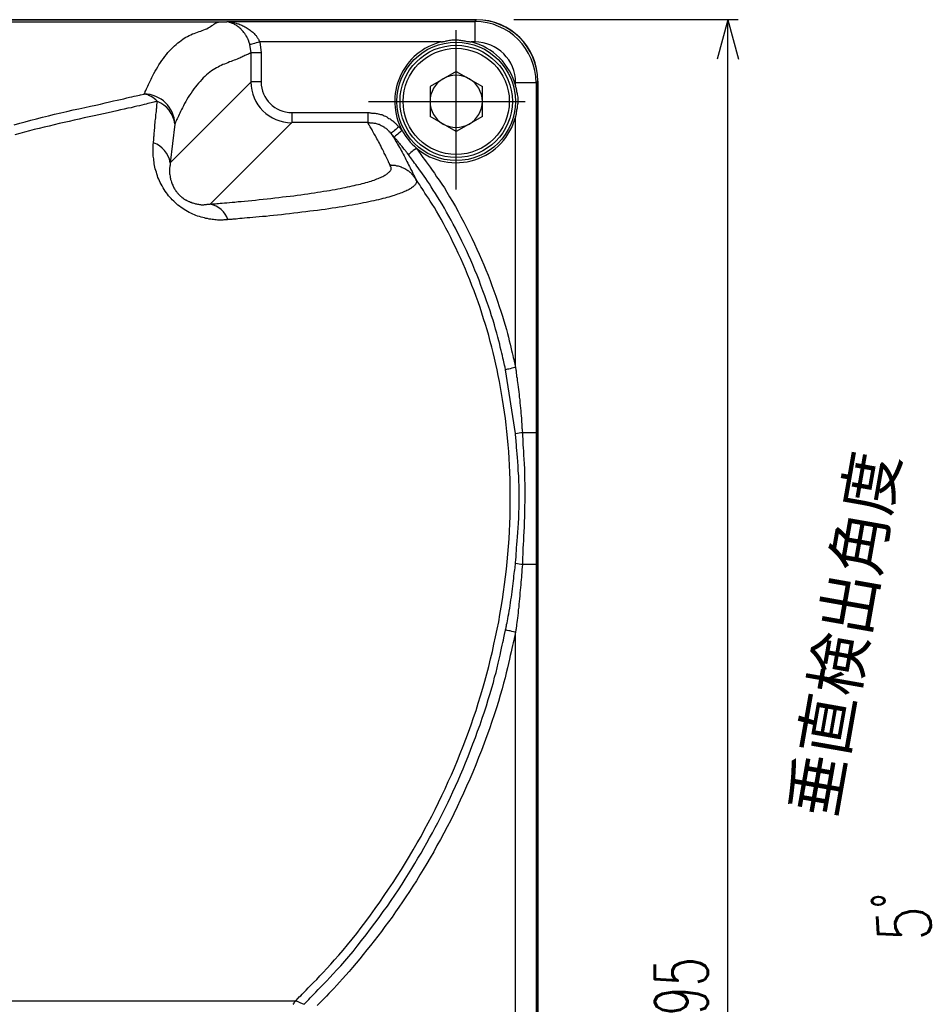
# Model space of a CAD drawing. Extents: x 33 to 392, y 36 to 266.
# Tile 4 of 11: x 77 to 122, y 101 to 150. Entities that reach past the tile are written whole.
import ezdxf
from ezdxf.enums import TextEntityAlignment as Align

# ---------------------------------------------------------------- set-up
doc = ezdxf.new("R2010")
doc.units = 0
doc.header["$LTSCALE"] = 2
doc.header["$MEASUREMENT"] = 0
doc.linetypes.add('CENTER', pattern=[13, 6, -3, 1, -3])
doc.layers.add('0一般図-0通り芯', color=7, linetype='CONTINUOUS')
doc.layers.add('FFグル-プ-0F-0レイヤ', color=7, linetype='CONTINUOUS')
doc.styles.get("Standard").update_dxf_attribs({"font": 'txt.shx', "bigfont": 'extfont.shx'})

msp = doc.modelspace()

# ---------------------------------------------------------------- linework, layer by layer
at = {"layer": '0一般図-0通り芯', "color": 4, "linetype": 'CONTINUOUS'}
for p, q in [((112.33, 149.67), (101.35, 149.67)), ((111.83, 149.67), (111.31, 147.73))]:
    msp.add_line(p, q, dxfattribs=at)
msp.add_lwpolyline([(111.83, 54.67), (111.83, 149.67), (112.35, 147.73)], dxfattribs=at)
at = {"layer": 'FFグル-プ-0F-0レイヤ', "color": 7, "linetype": 'CONTINUOUS'}
for p, q in [((99.53, 149.67), (35.53, 149.67)), ((35.53, 149.66), (99.52, 149.66)), ((48.03, 149.56), (87.03, 149.56)), ((87.37, 149.58), (99.44, 149.58)), ((99.44, 149.58), (99.52, 149.66)), ((97.79, 148.58), (88.91, 148.58)), ((88.49, 148.05), (88.43, 148.45)), ((88.49, 146.62), (88.49, 148.05)), ((98.53, 147.14), (97.25, 146.4)), ((98.53, 147.14), (99.81, 146.4)), ((84.53, 142.66), (88.49, 146.62)), ((102.44, 146.58), (101.44, 146.58)), ((101.44, 146.4), (101.44, 146.58)), ((102.52, 146.66), (102.44, 146.58)), ((102.44, 146.58), (102.44, 129.45)), ((102.52, 146.66), (102.52, 57.67)), ((102.53, 57.67), (102.53, 146.67)), ((97.25, 146.4), (97.25, 144.93)), ((99.81, 144.93), (99.81, 146.4)), ((90.48, 145.12), (90.48, 144.63)), ((90.48, 145.12), (94.2, 145.12)), ((94.2, 145.12), (94.2, 144.63)), ((98.53, 144.19), (97.25, 144.93)), ((99.81, 144.93), (98.53, 144.19)), ((101.44, 132.64), (101.44, 144.93)), ((84.75, 144.56), (84.53, 142.66)), ((90.48, 144.63), (86.49, 140.64)), ((94.2, 144.63), (90.48, 144.63)), ((95.72, 144.43), (95.88, 144.24)), ((95.5, 143.92), (95.34, 144.1)), ((96.52, 141.92), (96.52, 141.92)), ((101.44, 129.4), (100.95, 132.53)), ((101.77, 129.45), (102.44, 129.45)), ((101.77, 123.01), (102.44, 123.01)), ((102.44, 123.01), (102.44, 85.82)), ((101.44, 87.29), (101.44, 119.68)), ((44.38, 101.63), (90.68, 101.63))]:
    msp.add_line(p, q, dxfattribs=at)
at = {"layer": 'FFグル-プ-0F-0レイヤ', "color": 4, "linetype": 'CENTER'}
for p, q in [((98.53, 141.35), (98.53, 149.16)), ((94.24, 145.67), (101.9, 145.67))]:
    msp.add_line(p, q, dxfattribs=at)
at = {"layer": 'FFグル-プ-0F-0レイヤ', "color": 7, "linetype": 'CONTINUOUS'}
for points in [[(76.89, 144.52), (77.16, 144.6), (77.43, 144.67), (77.71, 144.75), (77.99, 144.82), (78.28, 144.9), (78.57, 144.97), (78.87, 145.04), (79.17, 145.11), (79.47, 145.18), (79.77, 145.25), (80.06, 145.31), (80.35, 145.37), (80.62, 145.43), (80.88, 145.49), (81.12, 145.54), (81.34, 145.6), (81.55, 145.64), (81.75, 145.69), (81.93, 145.73), (82.1, 145.77), (82.26, 145.8), (82.4, 145.84), (82.53, 145.87), (82.65, 145.89), (82.76, 145.92), (82.86, 145.94), (82.94, 145.96), (83.02, 145.98), (83.08, 145.99), (83.25, 146.03), (83.28, 146.1), (83.3, 146.12), (83.31, 146.16), (83.33, 146.2), (83.35, 146.24), (83.37, 146.29), (83.4, 146.35), (83.43, 146.42), (83.46, 146.49), (83.5, 146.57), (83.54, 146.66), (83.59, 146.75), (83.63, 146.84), (83.68, 146.94), (83.73, 147.04), (83.79, 147.15), (83.85, 147.25), (83.92, 147.36), (83.98, 147.46), (84.05, 147.57), (84.12, 147.67), (84.2, 147.77), (84.27, 147.87), (84.35, 147.96), (84.42, 148.06), (84.5, 148.14), (84.58, 148.23), (84.66, 148.31), (84.74, 148.39), (84.82, 148.46), (84.9, 148.53), (84.98, 148.59), (85.06, 148.65), (85.14, 148.71), (85.21, 148.76), (85.29, 148.81), (85.37, 148.85), (85.45, 148.89), (85.54, 148.93), (85.62, 148.97), (85.7, 149), (85.78, 149.03), (85.86, 149.06), (85.94, 149.09), (86.02, 149.11), (86.1, 149.14), (86.18, 149.17), (86.25, 149.2), (86.32, 149.23), (86.38, 149.27), (86.45, 149.3), (86.5, 149.34), (86.56, 149.38), (86.61, 149.41), (86.66, 149.45), (86.71, 149.48), (86.75, 149.5), (86.79, 149.52), (86.83, 149.54), (86.86, 149.55), (86.89, 149.55), (86.92, 149.56), (86.95, 149.56), (86.97, 149.56), (86.98, 149.56), (87, 149.56), (87.01, 149.56), (87.02, 149.56), (87.02, 149.56), (87.02, 149.56), (87.02, 149.56), (87.03, 149.56)], [(87.03, 149.56), (87.03, 149.56), (87.03, 149.56), (87.03, 149.56), (87.03, 149.56), (87.03, 149.56), (87.03, 149.56), (87.03, 149.56), (87.03, 149.56), (87.03, 149.56), (87.03, 149.56), (87.03, 149.56), (87.03, 149.56), (87.03, 149.56), (87.03, 149.56), (87.04, 149.56), (87.04, 149.56), (87.04, 149.56), (87.04, 149.56), (87.04, 149.56), (87.04, 149.56), (87.05, 149.56), (87.05, 149.56), (87.05, 149.56), (87.06, 149.56), (87.06, 149.56), (87.06, 149.56), (87.07, 149.56), (87.07, 149.56), (87.08, 149.56), (87.08, 149.56), (87.09, 149.56), (87.1, 149.56), (87.11, 149.56), (87.11, 149.56), (87.12, 149.56), (87.13, 149.56), (87.14, 149.56), (87.15, 149.56), (87.16, 149.57), (87.17, 149.57), (87.18, 149.57), (87.19, 149.57), (87.2, 149.57), (87.21, 149.57), (87.22, 149.57), (87.23, 149.57), (87.24, 149.57), (87.25, 149.57), (87.25, 149.57), (87.26, 149.57), (87.27, 149.57), (87.27, 149.57), (87.28, 149.57), (87.28, 149.57), (87.29, 149.57), (87.29, 149.57), (87.3, 149.57), (87.3, 149.57), (87.3, 149.58), (87.31, 149.58), (87.31, 149.58), (87.31, 149.58), (87.31, 149.58), (87.31, 149.58), (87.32, 149.58)], [(88.43, 148.45), (88.43, 148.46), (88.42, 148.47), (88.42, 148.48), (88.42, 148.49), (88.42, 148.5), (88.41, 148.51), (88.41, 148.52), (88.4, 148.54), (88.4, 148.55), (88.39, 148.56), (88.39, 148.58), (88.38, 148.59), (88.38, 148.61), (88.37, 148.63), (88.36, 148.65), (88.36, 148.66), (88.35, 148.69), (88.34, 148.71), (88.33, 148.73), (88.31, 148.76), (88.3, 148.78), (88.29, 148.81), (88.27, 148.84), (88.25, 148.87), (88.24, 148.9), (88.22, 148.93), (88.2, 148.96), (88.18, 148.99), (88.15, 149.02), (88.13, 149.05), (88.1, 149.09), (88.07, 149.12), (88.04, 149.15), (88.01, 149.19), (87.98, 149.22), (87.94, 149.25), (87.9, 149.29), (87.86, 149.32), (87.83, 149.35), (87.79, 149.37), (87.75, 149.4), (87.71, 149.42), (87.67, 149.44), (87.64, 149.46), (87.6, 149.48), (87.57, 149.49), (87.53, 149.51), (87.5, 149.52), (87.48, 149.53), (87.45, 149.54), (87.43, 149.54), (87.41, 149.55), (87.39, 149.55), (87.38, 149.56), (87.37, 149.56), (87.36, 149.56), (87.35, 149.57), (87.34, 149.57), (87.33, 149.57), (87.33, 149.57), (87.33, 149.57), (87.32, 149.57), (87.32, 149.57), (87.32, 149.57), (87.32, 149.57), (87.32, 149.57), (87.32, 149.58), (87.32, 149.58), (87.32, 149.58), (87.32, 149.58), (87.32, 149.58), (87.32, 149.58), (87.32, 149.58)], [(87.32, 149.58), (87.32, 149.58), (87.32, 149.58), (87.32, 149.58), (87.32, 149.58), (87.32, 149.58), (87.32, 149.58), (87.32, 149.58), (87.32, 149.58), (87.32, 149.58), (87.32, 149.58), (87.32, 149.58), (87.33, 149.58), (87.33, 149.58), (87.33, 149.58), (87.33, 149.58), (87.33, 149.58), (87.34, 149.58), (87.34, 149.58), (87.34, 149.58), (87.34, 149.58), (87.35, 149.58), (87.35, 149.58), (87.35, 149.58), (87.35, 149.58), (87.36, 149.58), (87.36, 149.58), (87.36, 149.58), (87.36, 149.58), (87.37, 149.58), (87.37, 149.58), (87.37, 149.58), (87.37, 149.58), (87.37, 149.58), (87.37, 149.58), (87.37, 149.58), (87.37, 149.58), (87.37, 149.58), (87.37, 149.58), (87.37, 149.58), (87.37, 149.58), (87.37, 149.58)], [(87.37, 149.58), (87.37, 149.58), (87.37, 149.58), (87.37, 149.58), (87.37, 149.58), (87.37, 149.58), (87.37, 149.58), (87.37, 149.58), (87.37, 149.58), (87.37, 149.58), (87.37, 149.58), (87.37, 149.58), (87.37, 149.58), (87.37, 149.58), (87.37, 149.58), (87.37, 149.58), (87.37, 149.58), (87.37, 149.58), (87.37, 149.58), (87.37, 149.58), (87.37, 149.58), (87.37, 149.58), (87.37, 149.58), (87.37, 149.58), (87.37, 149.58), (87.37, 149.58), (87.37, 149.58), (87.37, 149.58), (87.38, 149.57), (87.38, 149.57), (87.38, 149.57), (87.38, 149.57), (87.38, 149.57), (87.38, 149.57), (87.38, 149.57), (87.39, 149.57), (87.39, 149.57), (87.39, 149.57), (87.4, 149.57), (87.4, 149.57), (87.41, 149.57), (87.42, 149.57), (87.43, 149.57), (87.44, 149.56), (87.45, 149.56), (87.47, 149.56), (87.49, 149.56), (87.51, 149.55), (87.53, 149.55), (87.56, 149.54), (87.59, 149.54), (87.63, 149.53), (87.66, 149.52), (87.7, 149.51), (87.75, 149.5), (87.79, 149.49), (87.84, 149.47), (87.89, 149.46), (87.94, 149.44), (87.99, 149.42), (88.04, 149.4), (88.09, 149.37), (88.14, 149.35), (88.19, 149.32), (88.24, 149.29), (88.3, 149.26), (88.34, 149.23), (88.39, 149.19), (88.44, 149.16), (88.48, 149.13), (88.53, 149.09), (88.57, 149.06), (88.61, 149.02), (88.64, 148.99), (88.67, 148.95), (88.7, 148.92), (88.73, 148.89), (88.75, 148.86), (88.77, 148.83), (88.79, 148.8), (88.81, 148.78), (88.82, 148.75), (88.83, 148.73), (88.85, 148.71), (88.86, 148.69), (88.87, 148.67), (88.87, 148.65), (88.88, 148.64), (88.89, 148.62), (88.89, 148.61), (88.9, 148.6), (88.91, 148.58), (88.82, 148.55), (88.74, 148.53), (88.66, 148.51), (88.59, 148.49), (88.53, 148.47), (88.48, 148.46), (88.45, 148.45), (88.43, 148.45)], [(99.44, 149.58), (99.44, 148.58), (99.26, 148.58)], [(88.91, 148.58), (88.98, 148.05), (88.49, 148.05)], [(97.79, 148.58), (97.81, 148.58), (97.83, 148.59), (97.84, 148.59), (97.86, 148.59), (97.88, 148.6), (97.9, 148.6), (97.93, 148.61), (97.96, 148.61), (98, 148.62), (98.04, 148.63), (98.09, 148.64), (98.14, 148.65), (98.2, 148.66), (98.25, 148.67), (98.31, 148.68), (98.37, 148.68), (98.43, 148.68), (98.5, 148.68), (98.56, 148.68), (98.62, 148.68), (98.68, 148.67), (98.74, 148.66), (98.79, 148.65), (98.85, 148.65), (98.9, 148.64), (98.95, 148.63), (99, 148.62), (99.05, 148.61), (99.09, 148.61), (99.12, 148.6), (99.16, 148.6), (99.19, 148.59), (99.26, 148.58)], [(88.49, 148.05), (88.45, 148.03), (88.43, 148.02), (88.42, 148.02), (88.39, 148.01), (88.37, 147.99), (88.34, 147.98), (88.31, 147.97), (88.27, 147.95), (88.23, 147.93), (88.19, 147.91), (88.14, 147.89), (88.09, 147.87), (88.04, 147.84), (87.99, 147.82), (87.93, 147.79), (87.87, 147.77), (87.8, 147.74), (87.73, 147.71), (87.66, 147.69), (87.58, 147.66), (87.51, 147.63), (87.43, 147.6), (87.35, 147.56), (87.27, 147.53), (87.19, 147.5), (87.11, 147.47), (87.03, 147.43), (86.95, 147.39), (86.87, 147.35), (86.79, 147.31), (86.71, 147.26), (86.63, 147.21), (86.55, 147.16), (86.47, 147.1), (86.39, 147.03), (86.31, 146.97), (86.23, 146.89), (86.15, 146.82), (86.08, 146.74), (86, 146.65), (85.92, 146.56), (85.84, 146.47), (85.77, 146.38), (85.69, 146.28), (85.62, 146.18), (85.55, 146.08), (85.48, 145.98), (85.41, 145.87), (85.35, 145.77), (85.29, 145.67), (85.23, 145.56), (85.18, 145.46), (85.13, 145.36), (85.08, 145.27), (85.04, 145.18), (85, 145.1), (84.96, 145.02), (84.93, 144.94), (84.9, 144.88), (84.87, 144.82), (84.84, 144.77), (84.82, 144.72), (84.8, 144.69), (84.79, 144.65), (84.75, 144.56)], [(88.98, 148.05), (88.98, 146.62), (88.49, 146.62)], [(101.44, 146.4), (101.44, 146.38), (101.45, 146.37), (101.45, 146.35), (101.45, 146.34), (101.46, 146.31), (101.46, 146.29), (101.47, 146.26), (101.48, 146.23), (101.48, 146.19), (101.49, 146.15), (101.5, 146.1), (101.51, 146.05), (101.52, 146), (101.53, 145.94), (101.54, 145.88), (101.54, 145.82), (101.54, 145.76), (101.54, 145.7), (101.54, 145.63), (101.54, 145.57), (101.53, 145.51), (101.52, 145.45), (101.52, 145.4), (101.51, 145.34), (101.5, 145.29), (101.49, 145.24), (101.48, 145.19), (101.47, 145.15), (101.47, 145.1), (101.46, 145.07), (101.46, 145.03), (101.45, 145.01), (101.44, 144.93)], [(83.9, 145.67), (83.81, 145.65), (83.77, 145.64), (83.72, 145.63), (83.66, 145.61), (83.6, 145.6), (83.52, 145.58), (83.44, 145.56), (83.35, 145.54), (83.25, 145.51), (83.14, 145.49), (83.02, 145.46), (82.9, 145.43), (82.76, 145.4), (82.61, 145.36), (82.45, 145.33), (82.28, 145.29), (82.1, 145.25), (81.91, 145.2), (81.7, 145.16), (81.49, 145.11), (81.26, 145.06), (81.03, 145.01), (80.8, 144.96), (80.56, 144.91), (80.32, 144.86), (80.07, 144.8), (79.83, 144.75), (79.58, 144.69), (79.34, 144.64), (79.09, 144.58), (78.84, 144.52), (78.6, 144.46), (78.36, 144.4), (78.11, 144.35), (77.87, 144.29), (77.64, 144.23), (77.4, 144.17), (77.17, 144.1), (76.93, 144.04)], [(83.71, 143.63), (83.71, 143.69), (83.71, 143.72), (83.72, 143.75), (83.72, 143.79), (83.72, 143.83), (83.73, 143.88), (83.73, 143.93), (83.74, 143.99), (83.74, 144.06), (83.75, 144.13), (83.76, 144.2), (83.76, 144.28), (83.77, 144.36), (83.78, 144.45), (83.78, 144.54), (83.79, 144.62), (83.8, 144.71), (83.81, 144.79), (83.82, 144.87), (83.82, 144.95), (83.83, 145.03), (83.84, 145.1), (83.85, 145.17), (83.85, 145.24), (83.86, 145.3), (83.87, 145.36), (83.87, 145.41), (83.88, 145.46), (83.88, 145.5), (83.88, 145.53), (83.89, 145.57), (83.89, 145.59), (83.9, 145.67)], [(94.2, 145.12), (94.24, 145.12), (94.26, 145.12), (94.27, 145.12), (94.3, 145.11), (94.32, 145.11), (94.35, 145.11), (94.39, 145.1), (94.42, 145.1), (94.46, 145.1), (94.51, 145.09), (94.56, 145.09), (94.61, 145.08), (94.66, 145.07), (94.71, 145.06), (94.77, 145.05), (94.83, 145.03), (94.89, 145.02), (94.95, 144.99), (95.01, 144.97), (95.07, 144.94), (95.13, 144.91), (95.19, 144.87), (95.24, 144.84), (95.3, 144.81), (95.35, 144.77), (95.39, 144.74), (95.43, 144.71), (95.47, 144.68), (95.5, 144.65), (95.54, 144.62), (95.56, 144.59), (95.59, 144.57), (95.61, 144.54), (95.63, 144.52), (95.65, 144.51), (95.66, 144.49), (95.67, 144.48), (95.68, 144.47), (95.69, 144.46), (95.7, 144.45), (95.72, 144.43), (95.65, 144.37), (95.58, 144.3), (95.51, 144.25), (95.46, 144.2), (95.41, 144.16), (95.37, 144.13), (95.35, 144.11), (95.34, 144.1)], [(95.29, 142.56), (95.29, 142.56), (95.28, 142.57), (95.28, 142.57), (95.28, 142.58), (95.28, 142.59), (95.27, 142.6), (95.27, 142.61), (95.26, 142.62), (95.26, 142.63), (95.25, 142.65), (95.24, 142.66), (95.23, 142.68), (95.22, 142.7), (95.21, 142.73), (95.2, 142.76), (95.18, 142.79), (95.17, 142.82), (95.15, 142.85), (95.13, 142.89), (95.11, 142.93), (95.09, 142.98), (95.07, 143.03), (95.04, 143.08), (95.01, 143.14), (94.98, 143.2), (94.95, 143.27), (94.92, 143.33), (94.88, 143.4), (94.85, 143.48), (94.81, 143.55), (94.77, 143.62), (94.73, 143.7), (94.69, 143.77), (94.65, 143.84), (94.61, 143.91), (94.58, 143.98), (94.54, 144.04), (94.5, 144.1), (94.47, 144.16), (94.44, 144.22), (94.41, 144.27), (94.38, 144.32), (94.35, 144.37), (94.32, 144.42), (94.3, 144.46), (94.28, 144.49), (94.26, 144.52), (94.25, 144.55), (94.2, 144.63)], [(95.34, 144.1), (95.33, 144.11), (95.33, 144.12), (95.32, 144.12), (95.32, 144.13), (95.31, 144.14), (95.3, 144.15), (95.29, 144.16), (95.27, 144.17), (95.26, 144.19), (95.24, 144.2), (95.22, 144.22), (95.2, 144.24), (95.18, 144.26), (95.16, 144.29), (95.13, 144.31), (95.1, 144.34), (95.06, 144.36), (95.03, 144.39), (94.99, 144.41), (94.94, 144.44), (94.9, 144.46), (94.85, 144.48), (94.81, 144.51), (94.76, 144.53), (94.72, 144.54), (94.67, 144.56), (94.63, 144.57), (94.59, 144.58), (94.54, 144.59), (94.51, 144.59), (94.47, 144.6), (94.43, 144.6), (94.4, 144.61), (94.37, 144.61), (94.34, 144.61), (94.32, 144.61), (94.29, 144.62), (94.27, 144.62), (94.26, 144.62), (94.24, 144.62), (94.2, 144.63)], [(95.88, 144.24), (95.81, 144.18), (95.73, 144.12), (95.67, 144.07), (95.61, 144.02), (95.56, 143.98), (95.53, 143.95), (95.51, 143.93), (95.5, 143.92)], [(95.34, 144.1), (95.34, 144.1), (95.34, 144.1), (95.35, 144.1), (95.35, 144.09), (95.35, 144.09), (95.35, 144.08), (95.36, 144.07), (95.37, 144.06), (95.38, 144.04), (95.4, 144.02), (95.41, 143.99), (95.43, 143.95), (95.46, 143.91), (95.49, 143.87), (95.52, 143.82), (95.55, 143.77), (95.58, 143.71), (95.62, 143.64), (95.66, 143.57), (95.71, 143.5), (95.75, 143.42), (95.8, 143.34), (95.84, 143.26), (95.89, 143.18), (95.94, 143.09), (95.98, 143), (96.03, 142.91), (96.07, 142.82), (96.12, 142.73), (96.16, 142.64), (96.2, 142.56), (96.24, 142.48), (96.28, 142.41), (96.31, 142.34), (96.34, 142.28), (96.37, 142.23), (96.39, 142.18), (96.41, 142.14), (96.43, 142.1), (96.45, 142.07), (96.47, 142.04), (96.48, 142.01), (96.49, 141.99), (96.5, 141.98), (96.5, 141.96), (96.51, 141.95), (96.51, 141.94), (96.51, 141.94), (96.52, 141.93), (96.52, 141.93), (96.52, 141.93), (96.52, 141.92), (96.52, 141.92), (96.52, 141.92), (96.52, 141.92), (96.52, 141.92)], [(96.19, 143.07), (96.17, 143.09), (96.16, 143.1), (96.15, 143.11), (96.14, 143.13), (96.13, 143.14), (96.11, 143.16), (96.1, 143.18), (96.08, 143.21), (96.06, 143.23), (96.04, 143.26), (96.02, 143.29), (95.99, 143.32), (95.96, 143.35), (95.94, 143.39), (95.91, 143.42), (95.88, 143.46), (95.85, 143.49), (95.82, 143.53), (95.8, 143.56), (95.77, 143.6), (95.74, 143.63), (95.71, 143.66), (95.69, 143.7), (95.66, 143.72), (95.64, 143.75), (95.62, 143.78), (95.6, 143.8), (95.58, 143.82), (95.56, 143.84), (95.55, 143.86), (95.54, 143.87), (95.53, 143.89), (95.5, 143.92)], [(87.35, 139.88), (87.32, 139.87), (87.31, 139.87), (87.29, 139.87), (87.28, 139.87), (87.26, 139.87), (87.23, 139.87), (87.21, 139.87), (87.18, 139.87), (87.15, 139.87), (87.11, 139.86), (87.08, 139.86), (87.04, 139.86), (86.99, 139.86), (86.95, 139.86), (86.9, 139.86), (86.84, 139.86), (86.78, 139.87), (86.72, 139.87), (86.65, 139.88), (86.58, 139.89), (86.51, 139.9), (86.44, 139.91), (86.36, 139.93), (86.28, 139.94), (86.2, 139.96), (86.12, 139.98), (86.04, 140), (85.96, 140.03), (85.87, 140.05), (85.79, 140.08), (85.71, 140.12), (85.63, 140.15), (85.54, 140.19), (85.46, 140.23), (85.38, 140.28), (85.3, 140.32), (85.22, 140.37), (85.14, 140.43), (85.06, 140.48), (84.98, 140.54), (84.91, 140.59), (84.84, 140.65), (84.77, 140.72), (84.7, 140.78), (84.63, 140.85), (84.57, 140.91), (84.51, 140.98), (84.45, 141.05), (84.39, 141.13), (84.34, 141.2), (84.28, 141.28), (84.23, 141.36), (84.18, 141.44), (84.13, 141.53), (84.09, 141.61), (84.04, 141.69), (84, 141.78), (83.97, 141.86), (83.93, 141.95), (83.9, 142.03), (83.87, 142.12), (83.85, 142.2), (83.82, 142.28), (83.8, 142.37), (83.78, 142.45), (83.76, 142.53), (83.75, 142.62), (83.74, 142.7), (83.72, 142.77), (83.72, 142.85), (83.71, 142.92), (83.7, 142.99), (83.7, 143.06), (83.69, 143.12), (83.69, 143.17), (83.69, 143.22), (83.69, 143.27), (83.69, 143.31), (83.69, 143.36), (83.7, 143.39), (83.7, 143.43), (83.7, 143.46), (83.7, 143.49), (83.7, 143.51), (83.7, 143.54), (83.7, 143.56), (83.7, 143.58), (83.7, 143.59), (83.71, 143.63)], [(96.58, 143.37), (96.51, 143.31), (96.43, 143.26), (96.37, 143.21), (96.31, 143.16), (96.26, 143.12), (96.22, 143.09), (96.2, 143.08), (96.19, 143.07)], [(96.58, 143.37), (96.68, 143.24), (96.72, 143.18), (96.77, 143.11), (96.83, 143.02), (96.9, 142.93), (96.98, 142.82), (97.06, 142.71), (97.15, 142.58), (97.25, 142.45), (97.35, 142.3), (97.46, 142.15), (97.57, 141.98), (97.69, 141.81), (97.82, 141.62), (97.95, 141.43), (98.08, 141.22), (98.21, 141), (98.35, 140.77), (98.49, 140.53), (98.62, 140.28), (98.76, 140.02), (98.9, 139.76), (99.03, 139.49), (99.17, 139.23), (99.29, 138.97), (99.42, 138.7), (99.54, 138.44), (99.65, 138.19), (99.77, 137.93), (99.88, 137.67), (99.98, 137.42), (100.09, 137.16), (100.19, 136.9), (100.28, 136.65), (100.38, 136.39), (100.47, 136.13), (100.56, 135.88), (100.64, 135.63), (100.72, 135.39), (100.8, 135.15), (100.87, 134.92), (100.93, 134.71), (100.99, 134.5), (101.04, 134.3), (101.09, 134.12), (101.13, 133.94), (101.17, 133.78), (101.21, 133.63), (101.24, 133.48), (101.27, 133.35), (101.3, 133.23), (101.32, 133.13), (101.35, 133.03), (101.37, 132.94), (101.38, 132.87), (101.4, 132.81), (101.44, 132.64), (101.34, 132.62), (101.25, 132.6), (101.17, 132.58), (101.1, 132.56), (101.04, 132.55), (100.99, 132.54), (100.96, 132.53), (100.95, 132.53)], [(100.95, 132.53), (100.92, 132.65), (100.91, 132.7), (100.9, 132.76), (100.88, 132.83), (100.86, 132.91), (100.84, 133), (100.82, 133.1), (100.79, 133.22), (100.76, 133.34), (100.73, 133.48), (100.69, 133.63), (100.66, 133.78), (100.61, 133.95), (100.57, 134.13), (100.52, 134.32), (100.46, 134.52), (100.4, 134.73), (100.34, 134.95), (100.26, 135.17), (100.19, 135.41), (100.11, 135.65), (100.02, 135.9), (99.93, 136.15), (99.84, 136.4), (99.74, 136.66), (99.65, 136.91), (99.55, 137.16), (99.45, 137.41), (99.34, 137.66), (99.24, 137.9), (99.13, 138.14), (99.03, 138.37), (98.92, 138.6), (98.81, 138.82), (98.71, 139.04), (98.6, 139.25), (98.49, 139.46), (98.38, 139.66), (98.28, 139.86), (98.17, 140.05), (98.06, 140.25), (97.95, 140.44), (97.84, 140.63), (97.73, 140.81), (97.62, 140.99), (97.51, 141.16), (97.41, 141.32), (97.31, 141.48), (97.22, 141.63), (97.12, 141.77), (97.04, 141.89), (96.96, 142.01), (96.88, 142.12), (96.8, 142.23), (96.74, 142.32), (96.67, 142.41), (96.61, 142.5), (96.55, 142.58), (96.49, 142.65), (96.44, 142.72), (96.39, 142.79), (96.35, 142.85), (96.31, 142.9), (96.28, 142.94), (96.19, 143.07)], [(84.53, 142.66), (84.53, 142.63), (84.53, 142.62), (84.52, 142.6), (84.52, 142.58), (84.52, 142.56), (84.52, 142.53), (84.51, 142.51), (84.51, 142.48), (84.51, 142.45), (84.5, 142.41), (84.5, 142.38), (84.5, 142.34), (84.5, 142.3), (84.5, 142.26), (84.5, 142.21), (84.5, 142.17), (84.5, 142.12), (84.51, 142.07), (84.52, 142.01), (84.53, 141.95), (84.54, 141.9), (84.55, 141.84), (84.57, 141.78), (84.59, 141.72), (84.61, 141.67), (84.63, 141.62), (84.65, 141.57), (84.67, 141.52), (84.69, 141.47), (84.71, 141.43), (84.74, 141.39), (84.76, 141.35), (84.78, 141.32), (84.81, 141.28), (84.83, 141.25), (84.85, 141.22), (84.87, 141.19), (84.9, 141.17), (84.92, 141.14), (84.94, 141.12), (84.97, 141.1), (84.99, 141.07), (85.01, 141.05), (85.03, 141.03), (85.06, 141.01), (85.08, 140.99), (85.1, 140.97), (85.12, 140.96), (85.14, 140.94), (85.16, 140.92), (85.18, 140.91), (85.2, 140.9), (85.22, 140.88), (85.25, 140.87), (85.27, 140.86), (85.29, 140.84), (85.32, 140.83), (85.34, 140.82), (85.37, 140.8), (85.4, 140.79), (85.44, 140.77), (85.47, 140.76), (85.51, 140.74), (85.55, 140.73), (85.59, 140.71), (85.63, 140.7), (85.68, 140.68), (85.73, 140.67), (85.77, 140.66), (85.82, 140.65), (85.87, 140.64), (85.92, 140.63), (85.97, 140.62), (86.01, 140.62), (86.05, 140.61), (86.1, 140.61), (86.14, 140.61), (86.17, 140.61), (86.21, 140.62), (86.24, 140.62), (86.28, 140.62), (86.31, 140.62), (86.34, 140.63), (86.36, 140.63), (86.39, 140.63), (86.41, 140.63), (86.43, 140.63), (86.45, 140.64), (86.49, 140.64)], [(86.49, 140.64), (86.59, 140.65), (86.63, 140.65), (86.68, 140.66), (86.74, 140.66), (86.81, 140.67), (86.89, 140.67), (86.98, 140.68), (87.08, 140.69), (87.19, 140.7), (87.3, 140.71), (87.43, 140.72), (87.56, 140.73), (87.7, 140.74), (87.85, 140.76), (88.01, 140.77), (88.17, 140.79), (88.34, 140.8), (88.52, 140.82), (88.7, 140.84), (88.89, 140.86), (89.08, 140.88), (89.27, 140.9), (89.46, 140.92), (89.65, 140.94), (89.84, 140.96), (90.03, 140.99), (90.21, 141.01), (90.4, 141.03), (90.58, 141.05), (90.75, 141.08), (90.93, 141.1), (91.1, 141.12), (91.26, 141.15), (91.43, 141.17), (91.59, 141.19), (91.74, 141.22), (91.89, 141.24), (92.04, 141.27), (92.19, 141.29), (92.33, 141.31), (92.46, 141.34), (92.6, 141.36), (92.73, 141.38), (92.85, 141.41), (92.98, 141.43), (93.1, 141.46), (93.21, 141.48), (93.33, 141.5), (93.43, 141.53), (93.54, 141.55), (93.64, 141.58), (93.74, 141.6), (93.84, 141.62), (93.93, 141.65), (94.03, 141.67), (94.11, 141.7), (94.2, 141.72), (94.28, 141.75), (94.36, 141.77), (94.43, 141.8), (94.51, 141.82), (94.58, 141.85), (94.65, 141.87), (94.71, 141.9), (94.77, 141.92), (94.83, 141.95), (94.89, 141.97), (94.94, 142), (94.99, 142.02), (95.03, 142.05), (95.08, 142.08), (95.12, 142.1), (95.15, 142.13), (95.19, 142.15), (95.22, 142.18), (95.25, 142.21), (95.27, 142.23), (95.29, 142.26), (95.31, 142.28), (95.33, 142.31), (95.34, 142.33), (95.34, 142.35), (95.35, 142.37), (95.35, 142.39), (95.34, 142.41), (95.34, 142.43), (95.34, 142.44), (95.33, 142.46), (95.32, 142.47), (95.32, 142.48), (95.31, 142.5), (95.31, 142.51), (95.31, 142.52), (95.3, 142.52), (95.3, 142.53), (95.3, 142.54), (95.29, 142.56), (95.29, 142.56), (95.29, 142.56), (95.3, 142.56), (95.3, 142.56), (95.3, 142.56), (95.31, 142.56), (95.31, 142.56), (95.32, 142.56), (95.33, 142.56), (95.34, 142.56), (95.35, 142.55), (95.37, 142.55), (95.39, 142.55), (95.41, 142.55), (95.43, 142.55), (95.45, 142.55), (95.48, 142.55), (95.51, 142.54), (95.54, 142.54), (95.58, 142.53), (95.61, 142.52), (95.65, 142.52), (95.69, 142.51), (95.74, 142.49), (95.78, 142.48), (95.83, 142.46), (95.88, 142.44), (95.93, 142.42), (95.97, 142.4), (96.02, 142.38), (96.07, 142.35), (96.11, 142.32), (96.16, 142.29), (96.19, 142.27), (96.23, 142.24), (96.26, 142.21), (96.29, 142.18), (96.32, 142.15), (96.35, 142.12), (96.37, 142.09), (96.39, 142.07), (96.41, 142.05), (96.43, 142.03), (96.45, 142.01), (96.46, 141.99), (96.47, 141.97), (96.48, 141.96), (96.49, 141.95), (96.52, 141.92)], [(96.52, 141.92), (96.53, 141.91), (96.53, 141.9), (96.53, 141.89), (96.54, 141.89), (96.54, 141.88), (96.54, 141.87), (96.55, 141.86), (96.55, 141.84), (96.56, 141.83), (96.56, 141.81), (96.57, 141.8), (96.58, 141.78), (96.58, 141.76), (96.58, 141.74), (96.58, 141.72), (96.58, 141.7), (96.57, 141.68), (96.56, 141.65), (96.55, 141.63), (96.53, 141.6), (96.51, 141.57), (96.48, 141.55), (96.46, 141.52), (96.42, 141.49), (96.39, 141.47), (96.35, 141.44), (96.31, 141.41), (96.27, 141.38), (96.22, 141.36), (96.17, 141.33), (96.12, 141.3), (96.06, 141.27), (96, 141.25), (95.94, 141.22), (95.87, 141.19), (95.81, 141.17), (95.73, 141.14), (95.66, 141.12), (95.58, 141.09), (95.5, 141.06), (95.42, 141.04), (95.33, 141.01), (95.24, 140.98), (95.14, 140.96), (95.05, 140.93), (94.94, 140.91), (94.84, 140.88), (94.73, 140.85), (94.62, 140.83), (94.5, 140.8), (94.38, 140.78), (94.26, 140.75), (94.13, 140.72), (94, 140.7), (93.86, 140.67), (93.72, 140.64), (93.58, 140.62), (93.43, 140.59), (93.28, 140.57), (93.12, 140.54), (92.96, 140.51), (92.8, 140.49), (92.63, 140.46), (92.46, 140.44), (92.29, 140.41), (92.11, 140.38), (91.93, 140.36), (91.74, 140.33), (91.55, 140.31), (91.36, 140.29), (91.17, 140.26), (90.97, 140.24), (90.78, 140.21), (90.58, 140.19), (90.37, 140.17), (90.17, 140.14), (89.98, 140.12), (89.78, 140.1), (89.59, 140.08), (89.4, 140.06), (89.22, 140.04), (89.04, 140.03), (88.88, 140.01), (88.72, 140), (88.57, 139.98), (88.42, 139.97), (88.29, 139.96), (88.16, 139.95), (88.05, 139.94), (87.94, 139.93), (87.84, 139.92), (87.75, 139.91), (87.67, 139.9), (87.6, 139.9), (87.54, 139.89), (87.49, 139.89), (87.35, 139.88)], [(90.68, 101.63), (90.8, 101.76), (90.85, 101.82), (90.92, 101.88), (90.99, 101.96), (91.08, 102.05), (91.18, 102.15), (91.29, 102.27), (91.42, 102.39), (91.55, 102.53), (91.7, 102.68), (91.85, 102.85), (92.02, 103.02), (92.2, 103.21), (92.39, 103.42), (92.58, 103.63), (92.78, 103.86), (92.99, 104.11), (93.21, 104.37), (93.43, 104.64), (93.66, 104.93), (93.88, 105.22), (94.11, 105.52), (94.34, 105.83), (94.56, 106.15), (94.79, 106.46), (95.01, 106.78), (95.22, 107.1), (95.44, 107.42), (95.64, 107.74), (95.85, 108.06), (96.05, 108.38), (96.24, 108.71), (96.43, 109.03), (96.62, 109.36), (96.81, 109.68), (96.98, 110.01), (97.16, 110.34), (97.33, 110.67), (97.5, 111), (97.67, 111.34), (97.83, 111.68), (97.99, 112.01), (98.14, 112.36), (98.3, 112.7), (98.44, 113.04), (98.59, 113.39), (98.73, 113.74), (98.87, 114.09), (99, 114.44), (99.13, 114.79), (99.26, 115.14), (99.38, 115.5), (99.5, 115.85), (99.61, 116.21), (99.72, 116.57), (99.83, 116.93), (99.93, 117.28), (100.03, 117.64), (100.12, 118), (100.21, 118.37), (100.3, 118.73), (100.38, 119.09), (100.46, 119.45), (100.54, 119.82), (100.61, 120.18), (100.67, 120.55), (100.74, 120.91), (100.8, 121.28), (100.85, 121.65), (100.9, 122.02), (100.95, 122.39), (100.99, 122.76), (101.03, 123.13), (101.06, 123.5), (101.09, 123.87), (101.12, 124.25), (101.14, 124.62), (101.16, 124.99), (101.17, 125.36), (101.18, 125.72), (101.18, 126.09), (101.18, 126.45), (101.18, 126.8), (101.17, 127.15), (101.16, 127.5), (101.14, 127.85), (101.12, 128.19), (101.1, 128.53), (101.07, 128.86), (101.04, 129.19), (101.01, 129.51), (100.97, 129.83), (100.94, 130.15), (100.89, 130.46), (100.85, 130.76), (100.8, 131.07), (100.75, 131.36), (100.7, 131.66), (100.65, 131.95), (100.59, 132.24), (100.53, 132.52), (100.47, 132.81), (100.41, 133.09), (100.34, 133.37), (100.27, 133.64), (100.2, 133.92), (100.12, 134.2), (100.04, 134.48), (99.96, 134.75), (99.87, 135.03), (99.79, 135.3), (99.7, 135.58), (99.6, 135.85), (99.51, 136.12), (99.41, 136.39), (99.3, 136.66), (99.2, 136.93), (99.09, 137.19), (98.98, 137.46), (98.87, 137.72), (98.75, 137.98), (98.63, 138.24), (98.51, 138.5), (98.39, 138.75), (98.27, 139), (98.15, 139.24), (98.03, 139.47), (97.91, 139.69), (97.79, 139.91), (97.68, 140.1), (97.57, 140.29), (97.46, 140.47), (97.36, 140.63), (97.26, 140.79), (97.17, 140.93), (97.08, 141.06), (97, 141.18), (96.93, 141.3), (96.86, 141.4), (96.8, 141.49), (96.75, 141.58), (96.7, 141.65), (96.66, 141.71), (96.62, 141.77), (96.52, 141.92)], [(101.44, 132.64), (101.45, 132.53), (101.46, 132.48), (101.47, 132.42), (101.47, 132.36), (101.48, 132.28), (101.49, 132.2), (101.51, 132.11), (101.52, 132.01), (101.53, 131.91), (101.55, 131.8), (101.56, 131.68), (101.58, 131.56), (101.59, 131.44), (101.61, 131.31), (101.62, 131.18), (101.64, 131.05), (101.65, 130.91), (101.66, 130.78), (101.68, 130.65), (101.69, 130.52), (101.7, 130.4), (101.71, 130.28), (101.72, 130.16), (101.72, 130.06), (101.73, 129.96), (101.74, 129.88), (101.74, 129.8), (101.75, 129.73), (101.75, 129.67), (101.76, 129.62), (101.76, 129.58), (101.76, 129.55), (101.77, 129.45)], [(101.44, 123.06), (101.45, 123.25), (101.46, 123.33), (101.46, 123.42), (101.47, 123.54), (101.48, 123.67), (101.49, 123.81), (101.5, 123.98), (101.52, 124.16), (101.53, 124.35), (101.55, 124.56), (101.56, 124.79), (101.58, 125.02), (101.59, 125.27), (101.6, 125.52), (101.61, 125.78), (101.62, 126.04), (101.62, 126.3), (101.62, 126.57), (101.61, 126.83), (101.6, 127.09), (101.59, 127.34), (101.57, 127.58), (101.56, 127.81), (101.54, 128.03), (101.53, 128.23), (101.51, 128.41), (101.5, 128.58), (101.49, 128.73), (101.48, 128.87), (101.47, 128.98), (101.46, 129.08), (101.45, 129.17), (101.44, 129.4)], [(101.77, 129.45), (101.78, 129.34), (101.78, 129.29), (101.78, 129.24), (101.79, 129.16), (101.79, 129.08), (101.8, 128.97), (101.8, 128.85), (101.81, 128.7), (101.82, 128.54), (101.83, 128.35), (101.84, 128.15), (101.85, 127.92), (101.87, 127.68), (101.87, 127.43), (101.88, 127.17), (101.89, 126.91), (101.89, 126.64), (101.89, 126.37), (101.89, 126.1), (101.88, 125.84), (101.88, 125.58), (101.87, 125.32), (101.86, 125.08), (101.85, 124.83), (101.84, 124.6), (101.83, 124.38), (101.82, 124.17), (101.81, 123.98), (101.8, 123.79), (101.8, 123.63), (101.79, 123.49), (101.78, 123.36), (101.77, 123.01)], [(102.44, 129.45), (102.44, 129.45), (102.44, 129.44), (102.44, 129.43), (102.44, 129.42), (102.44, 129.39), (102.44, 129.35), (102.44, 129.29), (102.44, 129.21), (102.44, 129.1), (102.44, 128.97), (102.44, 128.81), (102.44, 128.63), (102.44, 128.42), (102.44, 128.21), (102.44, 127.97), (102.44, 127.73), (102.44, 127.48), (102.44, 127.23), (102.44, 126.97), (102.44, 126.71), (102.44, 126.45), (102.44, 126.19), (102.44, 125.92), (102.44, 125.65), (102.44, 125.39), (102.44, 125.12), (102.44, 124.86), (102.44, 124.61), (102.44, 124.37), (102.44, 124.14), (102.44, 123.93), (102.44, 123.75), (102.44, 123.58), (102.44, 123.45), (102.44, 123.34), (102.44, 123.25), (102.44, 123.19), (102.44, 123.14), (102.44, 123.1), (102.44, 123.07), (102.44, 123.01)], [(100.95, 119.78), (100.95, 119.8), (100.95, 119.81), (100.96, 119.82), (100.96, 119.84), (100.96, 119.86), (100.97, 119.89), (100.98, 119.94), (100.99, 119.99), (101, 120.06), (101.02, 120.14), (101.04, 120.24), (101.06, 120.34), (101.08, 120.46), (101.1, 120.58), (101.13, 120.71), (101.15, 120.85), (101.17, 120.98), (101.19, 121.12), (101.21, 121.26), (101.23, 121.39), (101.25, 121.53), (101.27, 121.66), (101.28, 121.8), (101.3, 121.93), (101.32, 122.06), (101.33, 122.19), (101.35, 122.31), (101.36, 122.43), (101.37, 122.55), (101.39, 122.65), (101.4, 122.74), (101.41, 122.83), (101.44, 123.06)], [(101.77, 123.01), (101.76, 122.84), (101.75, 122.77), (101.74, 122.69), (101.74, 122.6), (101.73, 122.49), (101.72, 122.38), (101.71, 122.25), (101.7, 122.13), (101.69, 122), (101.68, 121.86), (101.67, 121.73), (101.65, 121.6), (101.64, 121.46), (101.63, 121.32), (101.62, 121.18), (101.6, 121.05), (101.59, 120.91), (101.57, 120.77), (101.56, 120.63), (101.54, 120.5), (101.53, 120.37), (101.51, 120.26), (101.5, 120.15), (101.49, 120.05), (101.48, 119.97), (101.47, 119.9), (101.46, 119.84), (101.45, 119.8), (101.45, 119.76), (101.45, 119.74), (101.44, 119.72), (101.44, 119.71), (101.44, 119.68)], [(91.09, 101.46), (91.2, 101.58), (91.25, 101.63), (91.31, 101.69), (91.38, 101.77), (91.47, 101.85), (91.56, 101.95), (91.66, 102.06), (91.78, 102.18), (91.91, 102.31), (92.04, 102.45), (92.19, 102.61), (92.35, 102.77), (92.51, 102.95), (92.69, 103.14), (92.88, 103.35), (93.07, 103.57), (93.27, 103.8), (93.48, 104.05), (93.69, 104.31), (93.9, 104.58), (94.12, 104.86), (94.34, 105.15), (94.55, 105.43), (94.76, 105.71), (94.96, 106), (95.16, 106.27), (95.35, 106.54), (95.53, 106.81), (95.71, 107.07), (95.88, 107.34), (96.04, 107.59), (96.2, 107.85), (96.36, 108.1), (96.51, 108.36), (96.66, 108.61), (96.81, 108.86), (96.95, 109.11), (97.09, 109.36), (97.23, 109.61), (97.37, 109.86), (97.5, 110.11), (97.63, 110.35), (97.76, 110.6), (97.88, 110.84), (98.01, 111.09), (98.13, 111.35), (98.25, 111.6), (98.37, 111.87), (98.5, 112.14), (98.62, 112.41), (98.74, 112.7), (98.87, 112.99), (98.99, 113.29), (99.11, 113.59), (99.23, 113.9), (99.35, 114.21), (99.47, 114.52), (99.58, 114.84), (99.7, 115.15), (99.8, 115.47), (99.91, 115.78), (100.01, 116.08), (100.1, 116.38), (100.19, 116.67), (100.27, 116.95), (100.35, 117.22), (100.41, 117.47), (100.48, 117.71), (100.53, 117.94), (100.59, 118.16), (100.63, 118.36), (100.68, 118.55), (100.71, 118.73), (100.75, 118.89), (100.78, 119.04), (100.81, 119.17), (100.84, 119.29), (100.86, 119.4), (100.88, 119.49), (100.9, 119.57), (100.95, 119.78)], [(101.44, 119.68), (101.4, 119.52), (101.39, 119.45), (101.37, 119.37), (101.35, 119.27), (101.32, 119.15), (101.29, 119.02), (101.26, 118.88), (101.22, 118.72), (101.18, 118.54), (101.14, 118.35), (101.09, 118.15), (101.04, 117.93), (100.98, 117.69), (100.92, 117.44), (100.85, 117.18), (100.78, 116.9), (100.69, 116.6), (100.6, 116.29), (100.5, 115.97), (100.39, 115.64), (100.28, 115.3), (100.16, 114.95), (100.03, 114.6), (99.9, 114.25), (99.77, 113.89), (99.63, 113.54), (99.49, 113.18), (99.34, 112.83), (99.19, 112.48), (99.04, 112.14), (98.89, 111.8), (98.73, 111.46), (98.58, 111.12), (98.42, 110.79), (98.26, 110.47), (98.09, 110.15), (97.93, 109.84), (97.76, 109.53), (97.59, 109.23), (97.43, 108.93), (97.26, 108.63), (97.09, 108.35), (96.92, 108.06), (96.75, 107.79), (96.58, 107.51), (96.41, 107.25), (96.24, 106.98), (96.07, 106.72), (95.9, 106.47), (95.73, 106.22), (95.56, 105.98), (95.39, 105.73), (95.21, 105.5), (95.04, 105.26), (94.87, 105.03), (94.7, 104.8), (94.52, 104.57), (94.34, 104.34), (94.16, 104.12), (93.98, 103.9), (93.81, 103.68), (93.63, 103.47), (93.46, 103.26), (93.29, 103.07), (93.13, 102.88), (92.97, 102.71), (92.82, 102.54), (92.68, 102.39), (92.54, 102.24), (92.41, 102.1), (92.29, 101.98), (92.18, 101.86), (92.07, 101.75), (91.97, 101.65), (91.88, 101.56), (91.8, 101.48), (91.73, 101.4)], [(101.44, 119.68), (101.34, 119.7), (101.25, 119.72), (101.17, 119.74), (101.1, 119.75), (101.03, 119.76), (100.99, 119.77), (100.96, 119.78), (100.95, 119.78)], [(90.55, 101.45), (90.56, 101.46), (90.56, 101.47), (90.57, 101.49), (90.58, 101.5), (90.59, 101.52), (90.59, 101.53), (90.6, 101.54), (90.61, 101.55), (90.62, 101.56), (90.62, 101.57), (90.63, 101.58), (90.64, 101.59), (90.64, 101.6), (90.65, 101.6), (90.65, 101.61), (90.66, 101.61), (90.66, 101.62), (90.66, 101.62), (90.67, 101.62), (90.67, 101.62), (90.67, 101.63), (90.67, 101.63), (90.67, 101.63), (90.68, 101.63)], [(91.09, 101.45), (91.09, 101.46)]]:
    msp.add_lwpolyline(points, dxfattribs=at)
for radius in [2.9, 2.75, 2.6, 2.6]:
    msp.add_circle((98.53, 145.67), radius, dxfattribs=at)
for centre, radius, start, end in [((99.44, 146.58), 3, 0.0087, -270.0087), ((99.52, 146.66), 3.001, 0.0087, 89.9913), ((99.53, 146.67), 3, 360, 450), ((98.53, 145.67), 3.005, 104.23, 208.236), ((98.53, 145.67), 3.005, 14.23, 75.77), ((99.44, 146.58), 2.001, 0.0087, 89.9913), ((90.49, 146.63), 2.008, 180.2176, 269.7824), ((90.49, 146.63), 1.511, 180.2176, -90.2176), ((98.53, 145.67), 1.28, 120, 180), ((98.53, 145.67), 1.28, 60, 120), ((98.53, 145.67), 1.28, 360, 420), ((83.02, 144.87), 1.19, 42.486, 78.76), ((83.24, 144.52), 1.513, 1.679, 89.311), ((83.42, 144.42), 1.339, 6.161, 68.885), ((98.53, 145.67), 1.28, 180, 240), ((98.53, 145.67), 1.28, 300, 0), ((98.53, 145.67), 3.005, 229.703, 345.77), ((98.53, 145.67), 3.005, 208.236, 229.703), ((98.53, 145.67), 1.28, 240, 300), ((83.32, 142.47), 1.23, 9.247, 71.571), ((86.27, 139.52), 1.137, 17.983, 78.671), ((101.93, 127.3), 2.154, 94.158, 103.106), ((101.93, 125.22), 2.218, 257.275, 265.966), ((156.47, 255.34), 167.193, 246.827, 246.97899)]:
    msp.add_arc(centre, radius, start, end, dxfattribs=at)

# ---------------------------------------------------------------- texts
at = {"layer": '0一般図-0通り芯', "color": 7, "lineweight": -3}
for s, rotation, width, p in [('垂直検出角度', 80, 1.052, (119.648, 119.219)), ('5ﾟ', 92.5, 0.776, (122.51, 106.136)), ('95', 90, 0.642, (111.63, 102.336))]:
    msp.add_text(s, height=2.598, rotation=rotation, dxfattribs=dict(at, width=width)).set_placement(p, align=Align.BOTTOM_CENTER)

doc.saveas('drawing.dxf')
